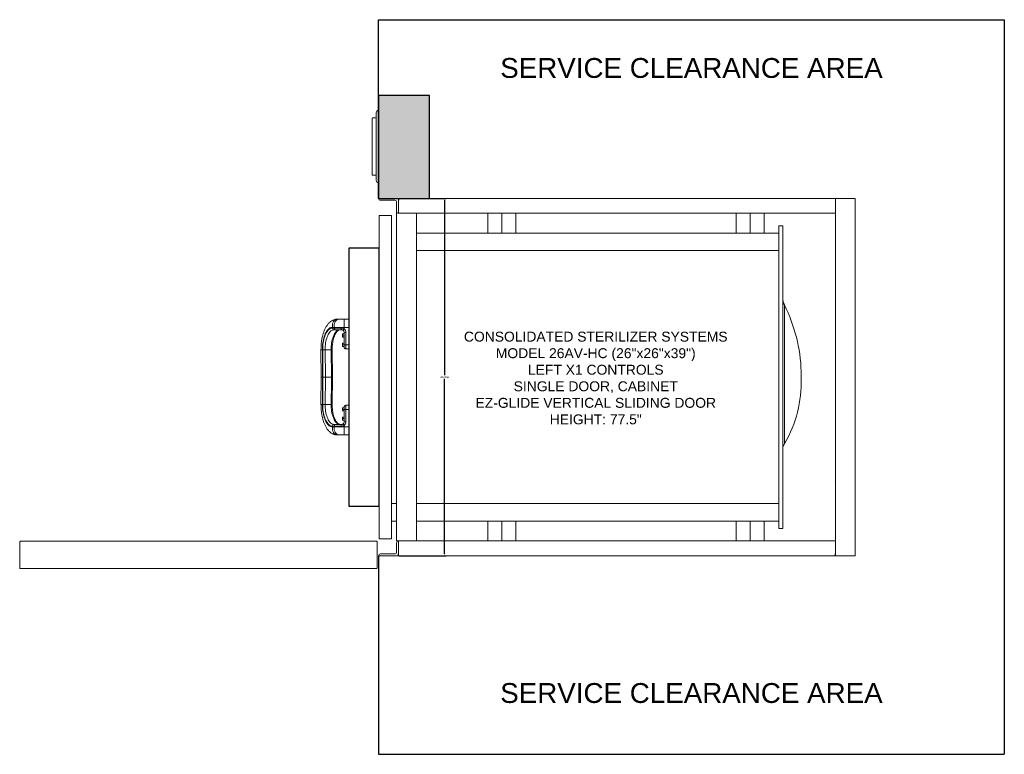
# Model space of a CAD drawing. Header units: inches. Extents: x 0 to 99.1, y 0 to 74.
import ezdxf

# ---------------------------------------------------------------- set-up
doc = ezdxf.new("R2010")
doc.units = ezdxf.units.IN
doc.header["$MEASUREMENT"] = 0
doc.linetypes.add('SOLID', pattern=[0])
doc.layers.get('DEFPOINTS').update_dxf_attribs({"lineweight": 5})
doc.layers.add('1-VESSEL', color=7, linetype='SOLID', lineweight=5)
doc.layers.add('Clearance', color=160, linetype='Continuous')
doc.layers.add('Description', color=1, linetype='Continuous')
doc.styles.get("Standard").update_dxf_attribs({"font": 'arial.ttf'})
doc.dimstyles.get("Standard").update_dxf_attribs({"dimtxt": 0.18, "dimasz": 0.18, "dimexe": 0.18, "dimexo": 0.0625, "dimgap": 0.09, "dimtad": 0, "dimtih": 1, "dimtoh": 1, "dimdec": 4, "dimzin": 0, "dimdsep": 46, "dimtxsty": 'Standard', "dimcen": 0.09, "dimadec": 0, "dimazin": 0, "dimtfac": 1, "dimtdec": 4, "dimtofl": 0, "dimtmove": 0, "dimatfit": 3, "dimfxl": 1, "dimtolj": 1, "dimtzin": 0, "dimarcsym": 0})

# ---------------------------------------------------------------- blocks, each defined once
blk = doc.blocks.new('CONTROL COLUMN - TOP')
at = {"lineweight": 0}
blk.add_hatch(color=9, dxfattribs=at).paths.add_polyline_path([(5.765, 10.375), (0.64, 10.375), (0.64, 0), (5.765, 0)])
blk.add_lwpolyline([(0.64, 10.375), (5.765, 10.375), (5.765, 0), (0.64, 0)], close=True)
for centre, start, end in [((0.64, 8.564), 90, 180), ((0.64, 1.753), 180, 270)]:
    blk.add_arc(centre, 0.236, start, end, dxfattribs=at)
at = {"layer": '1-VESSEL', "lineweight": 0}
blk.add_lwpolyline([(0.404, 2.271), (0.404, 8.045), (0.05, 8.045, 0.414214), (0, 7.995), (0, 2.321, 0.414214), (0.05, 2.271)], format="xyb", close=True, dxfattribs=at)
blk.add_lwpolyline([(0.404, 8.564), (0.404, 1.753)], dxfattribs=at)
blk = doc.blocks.new('*D2')
at = {"color": 0, "lineweight": -2, "transparency": 16777216}
for p, q in [((38.192, 56), (42.952, 56)), ((42.772, 55.82), (42.772, 38.182)), ((42.772, 20.18), (42.772, 37.818)), ((38.192, 20), (42.952, 20))]:
    blk.add_line(p, q, dxfattribs=at)
at = {"color": 0, "transparency": 16777216}
for points in [[(42.742, 55.82), (42.802, 55.82), (42.772, 56)], [(42.742, 20.18), (42.802, 20.18), (42.772, 20)]]:
    blk.add_solid(points, dxfattribs=at)
at = {"layer": 'DEFPOINTS', "color": 0, "transparency": 16777216}
for p in [(38.129, 56), (38.129, 20), (42.772, 20)]:
    blk.add_point(p, dxfattribs=at)
at = {"color": 0, "transparency": 16777216, "insert": (42.772, 38), "char_height": 0.18, "attachment_point": 5}
blk.add_mtext('\\A1;36.0000', dxfattribs=at)

msp = doc.modelspace()

# ---------------------------------------------------------------- linework, layer by layer
at = {"lineweight": 0}
msp.add_line((36.12924, 56), (36.12924, 66.40435), dxfattribs=at)
at = {"color": 7, "linetype": 'Continuous', "lineweight": 15}
for p, q in [((36.12924, 56), (38.12924, 56)), ((37.75424, 55.8125), (36.31674, 55.8125)), ((37.94174, 54.6875), (37.94174, 55.625)), ((38.12924, 56), (38.12924, 54.5)), ((82.12924, 56), (38.12924, 56)), ((82.12924, 56), (82.12924, 54.5)), ((82.12924, 56), (82.12924, 20)), ((82.12924, 56), (84.12924, 56)), ((84.12924, 56), (84.12924, 20)), ((37.94174, 21.5), (37.94174, 54.6875)), ((36.19174, 21.7215), (36.19174, 54.2785)), ((36.19174, 54.2785), (37.44174, 54.2785)), ((37.44174, 54.2785), (37.44174, 21.7215)), ((82.12924, 54.5), (38.12924, 54.5)), ((39.94174, 21.5), (39.94174, 54.5)), ((47.12924, 52.5), (47.12924, 54.5)), ((48.54346, 52.5), (48.54346, 54.5)), ((49.95767, 52.5), (49.95767, 54.5)), ((72.12924, 52.5), (72.12924, 54.5)), ((73.54346, 52.5), (73.54346, 54.5)), ((74.95767, 52.5), (74.95767, 54.5)), ((76.81674, 53.25), (76.44174, 53.25)), ((76.44174, 53.25), (76.44174, 22.75)), ((76.81674, 53.25), (76.81674, 22.75)), ((39.94174, 52.5), (76.44174, 52.5)), ((39.94174, 50.75), (76.44174, 50.75)), ((76.9866, 31.25582), (76.9866, 45.26104)), ((32.1233, 43.82677), (31.94971, 43.82677)), ((32.66369, 43.82677), (32.1233, 43.82677)), ((33.13882, 43.82677), (32.66369, 43.82677)), ((32.66369, 43.00949), (32.66369, 43.82677)), ((31.47805, 43.00949), (31.65164, 43.00949)), ((31.48201, 42.93983), (31.47805, 43.00949)), ((31.48201, 42.93983), (31.6556, 42.93983)), ((31.82233, 42.76427), (31.64874, 42.76427)), ((31.6556, 42.93983), (31.65164, 43.00949)), ((31.65164, 43.00949), (32.66369, 43.00949)), ((31.6556, 42.93983), (32.36415, 42.93983)), ((32.41369, 42.76427), (31.82233, 42.76427)), ((32.66369, 42.86136), (32.66369, 43.00949)), ((32.66369, 43.00949), (33.13882, 43.00949)), ((32.51307, 42.35108), (32.50869, 42.3435)), ((32.50869, 42.29941), (32.50869, 42.3435)), ((32.52262, 42.23665), (32.50869, 42.29941)), ((32.50869, 42.14933), (32.50869, 42.29941)), ((32.50869, 42.03742), (32.50869, 42.14933)), ((32.52262, 42.01284), (32.50869, 42.03742)), ((32.50869, 42.0315), (32.50869, 42.03742)), ((32.50869, 42.0315), (32.51307, 42.02392)), ((32.52262, 42.36216), (32.51554, 42.34966)), ((32.66369, 42.36216), (32.52262, 42.36216)), ((32.66369, 42.23665), (32.52262, 42.23665)), ((32.66369, 42.062), (32.52262, 42.062)), ((32.66369, 42.01284), (32.52262, 42.01284)), ((32.66369, 41.25509), (32.66369, 42.51427)), ((32.85119, 42.50233), (32.85119, 41.25)), ((30.47318, 40.75072), (30.33504, 40.74946)), ((30.33504, 40.74946), (30.36014, 38)), ((30.50827, 40.75104), (30.47318, 40.75072)), ((30.47318, 40.75072), (30.4983, 38)), ((30.7541, 40.75329), (30.50827, 40.75104)), ((30.53339, 38), (30.50827, 40.75104)), ((31.35849, 40.75881), (30.7541, 40.75329)), ((30.7541, 40.75329), (30.77924, 38)), ((31.46223, 40.75975), (31.35849, 40.75881)), ((31.38367, 38.00138), (31.35849, 40.75881)), ((31.48741, 38.00186), (31.46223, 40.75975)), ((32.50869, 41.328), (32.50869, 41.406)), ((32.50869, 41.172), (32.50869, 41.328)), ((32.52262, 41.25), (32.50869, 41.328)), ((32.52262, 41.094), (32.50869, 41.172)), ((32.50869, 41.094), (32.50869, 41.172)), ((32.66369, 41.406), (32.52262, 41.406)), ((32.66369, 41.25), (32.52262, 41.25)), ((32.66369, 41.094), (32.52262, 41.094)), ((32.66369, 41.02046), (32.66369, 41.25509)), ((32.85119, 41.25), (33.13882, 41.25)), ((32.85119, 41.25), (32.85119, 40.83296)), ((32.85119, 40.83296), (33.13882, 40.83296)), ((30.36014, 38), (30.33504, 35.25054)), ((30.47318, 35.24928), (30.4983, 38)), ((30.4983, 38), (30.53339, 38)), ((30.50827, 35.24896), (30.53339, 38)), ((30.69548, 38), (30.53339, 38)), ((30.77924, 38), (30.69548, 38)), ((30.77924, 38), (30.7541, 35.24671)), ((30.77924, 38), (31.08146, 38)), ((31.38367, 38.00138), (31.08146, 38)), ((31.38367, 37.99862), (31.08146, 38)), ((31.38367, 38), (31.38367, 38.00138)), ((31.38367, 37.99862), (31.38367, 38)), ((31.48741, 38), (31.38367, 38)), ((31.46223, 35.24025), (31.48741, 37.99814)), ((31.48741, 38), (31.48741, 38.00184)), ((31.48741, 37.99816), (31.48741, 38)), ((78.6815, 37.42188), (78.6815, 38.57813)), ((30.47318, 35.24928), (30.33504, 35.25054)), ((30.50827, 35.24896), (30.47318, 35.24928)), ((30.50827, 35.24896), (30.7541, 35.24671)), ((31.35849, 35.24119), (30.7541, 35.24671)), ((31.46223, 35.24025), (31.35849, 35.24119)), ((32.50869, 34.828), (32.50869, 34.906)), ((32.52262, 34.75), (32.50869, 34.828)), ((32.50869, 34.672), (32.50869, 34.828)), ((32.66369, 34.906), (32.52262, 34.906)), ((32.66369, 34.75), (32.52262, 34.75)), ((32.66369, 34.74491), (32.66369, 34.97954)), ((32.66369, 33.48573), (32.66369, 34.74491)), ((33.13882, 35.16704), (32.85119, 35.16704)), ((32.85119, 35.16704), (32.85119, 34.75)), ((32.85119, 34.75), (32.85119, 33.49767)), ((32.85119, 34.75), (33.13882, 34.75)), ((32.52262, 34.594), (32.50869, 34.672)), ((32.50869, 34.594), (32.50869, 34.672)), ((32.50869, 33.8905), (32.50869, 33.9685)), ((32.52262, 33.8125), (32.50869, 33.8905)), ((32.50869, 33.7345), (32.50869, 33.8905)), ((32.52262, 33.6565), (32.50869, 33.7345)), ((32.50869, 33.6565), (32.50869, 33.7345)), ((32.66369, 34.594), (32.52262, 34.594)), ((32.66369, 33.9685), (32.52262, 33.9685)), ((32.66369, 33.8125), (32.52262, 33.8125)), ((31.48201, 33.06017), (31.47805, 32.99051)), ((31.47805, 32.99051), (31.65164, 32.99051)), ((31.6556, 33.06017), (31.48201, 33.06017)), ((31.64874, 33.23573), (31.82233, 33.23573)), ((31.6556, 33.06017), (31.65164, 32.99051)), ((31.65164, 32.99051), (32.66369, 32.99051)), ((32.36415, 33.06017), (31.6556, 33.06017)), ((31.82233, 33.23573), (32.41369, 33.23573)), ((32.66369, 33.6565), (32.52262, 33.6565)), ((32.66369, 33.13864), (32.66369, 32.99051)), ((32.66369, 32.99051), (32.66369, 32.17323)), ((32.66369, 32.99051), (33.13882, 32.99051)), ((31.94971, 32.17323), (32.1233, 32.17323)), ((32.1233, 32.17323), (32.66369, 32.17323)), ((32.66369, 32.17323), (33.13882, 32.17323)), ((82.09738, 27.46814), (82.12924, 27.5)), ((37.44174, 25.25), (37.94174, 25.25)), ((39.94174, 25.25), (76.44174, 25.25)), ((37.44174, 23.5), (37.94174, 23.5)), ((39.94174, 23.5), (76.44174, 23.5)), ((47.12924, 21.5), (47.12924, 23.5)), ((48.54346, 21.5), (48.54346, 23.5)), ((49.95767, 21.5), (49.95767, 23.5)), ((72.12924, 23.5), (72.12924, 21.5)), ((73.54346, 23.5), (73.54346, 21.5)), ((74.95767, 23.5), (74.95767, 21.5)), ((76.81674, 22.75), (76.44174, 22.75)), ((0, 18.81596), (0, 21.36596)), ((0.12784, 21.46596), (0.1, 21.46596)), ((35.87216, 21.46596), (0.12784, 21.46596)), ((35.9, 21.46596), (35.87216, 21.46596)), ((36, 18.81596), (36, 21.36596)), ((36.19174, 21.7215), (37.44174, 21.7215)), ((39.94174, 21.5), (37.94174, 21.5)), ((37.94174, 21.3125), (37.94174, 20.375)), ((38.05632, 21.48524), (38.05121, 21.5)), ((38.12924, 20), (38.12924, 21.5)), ((38.12924, 21.5), (82.12924, 21.5)), ((43.16674, 21.5), (43.16674, 21.50025)), ((43.16674, 21.50025), (44.10474, 21.50025)), ((44.11474, 21.50566), (44.11474, 21.5)), ((82.12924, 20), (82.12924, 21.5)), ((36.12924, 20), (38.12924, 20)), ((37.75424, 20.1875), (36.31674, 20.1875)), ((38.12924, 20), (82.12924, 20)), ((82.12924, 20), (84.12924, 20)), ((35.9, 18.71596), (0.1, 18.71596))]:
    msp.add_line(p, q, dxfattribs=at)
at = {"color": 7, "linetype": 'Continuous'}
for p, q in [((38.12924, 56), (39.94174, 56)), ((38.12924, 56), (38.12924, 55.8125)), ((38.12924, 20), (38.12924, 20.1875)), ((38.12924, 20), (38.12924, 20.1875)), ((82.12924, 20), (82.12924, 20.1875))]:
    msp.add_line(p, q, dxfattribs=at)
msp.add_lwpolyline([(36.19174, 51), (33.13882, 51), (33.13882, 25), (36.19174, 25)], close=True)
at = {"color": 7, "linetype": 'Continuous', "lineweight": 15, "flags": 128}
for points in [[(31.47805, 43.00949), (31.39776, 43.00252), (31.31807, 42.98165), (31.23948, 42.94701), (31.16246, 42.89881), (31.0875, 42.83736), (31.01507, 42.76304), (30.9456, 42.6763), (30.87953, 42.57769), (30.81728, 42.46781), (30.75922, 42.34734), (30.70572, 42.21704), (30.6571, 42.0777), (30.61368, 41.9302), (30.57571, 41.77545), (30.54344, 41.6144), (30.51706, 41.44806), (30.49673, 41.27746), (30.48259, 41.10365), (30.47473, 40.9277), (30.47318, 40.75072)], [(30.50827, 40.75104), (30.51002, 40.93155), (30.51855, 41.11088), (30.53381, 41.2878), (30.55569, 41.46109), (30.58404, 41.62957), (30.61866, 41.79208), (30.65932, 41.94751), (30.70574, 42.09478), (30.75759, 42.23288), (30.81453, 42.36087), (30.87616, 42.47787), (30.94207, 42.58307), (31.01178, 42.67575), (31.08484, 42.75528), (31.16073, 42.8211), (31.23893, 42.87278), (31.31892, 42.90994), (31.40013, 42.93234), (31.48201, 42.93983)], [(31.64874, 42.76427), (31.56934, 42.75661), (31.49066, 42.73369), (31.4133, 42.69567), (31.33786, 42.64286), (31.2649, 42.57566), (31.19499, 42.49458), (31.12866, 42.40024), (31.06643, 42.29336), (31.00876, 42.17476), (30.9561, 42.04535), (30.90884, 41.90612), (30.86736, 41.75813), (30.83197, 41.60252), (30.80294, 41.44048), (30.78049, 41.27324), (30.7648, 41.10208), (30.75598, 40.92832), (30.7541, 40.75329)], [(31.35849, 40.75881), (31.36037, 40.93336), (31.36916, 41.10664), (31.38482, 41.27733), (31.4072, 41.44411), (31.43615, 41.60571), (31.47145, 41.76089), (31.51281, 41.90848), (31.55994, 42.04733), (31.61246, 42.17638), (31.66997, 42.29465), (31.73203, 42.40124), (31.79818, 42.49532), (31.86789, 42.57618), (31.94065, 42.6432), (32.01589, 42.69586), (32.09304, 42.73377), (32.1715, 42.75663), (32.25068, 42.76427)], [(32.41369, 42.76427), (32.40439, 42.76759), (32.39543, 42.77742), (32.38711, 42.79343), (32.37973, 42.81503), (32.37355, 42.84148), (32.36879, 42.87182), (32.36562, 42.905), (32.36415, 42.93983)], [(31.35849, 35.24119), (31.36192, 35.61618), (31.37561, 37.11612), (31.37898, 37.48471), (31.38367, 37.99862)], [(31.47805, 32.99051), (31.39776, 32.99749), (31.31807, 33.01835), (31.23948, 33.05299), (31.16246, 33.10119), (31.0875, 33.16264), (31.01507, 33.23696), (30.9456, 33.3237), (30.87953, 33.42231), (30.81728, 33.53219), (30.75922, 33.65266), (30.70572, 33.78296), (30.6571, 33.9223), (30.61368, 34.0698), (30.57571, 34.22455), (30.54344, 34.3856), (30.51706, 34.55194), (30.49673, 34.72254), (30.48259, 34.89636), (30.47473, 35.0723), (30.47318, 35.24928)], [(31.48201, 33.06017), (31.40013, 33.06766), (31.31892, 33.09006), (31.23893, 33.12722), (31.16073, 33.1789), (31.08484, 33.24472), (31.01178, 33.32425), (30.94207, 33.41693), (30.87616, 33.52213), (30.81453, 33.63913), (30.75759, 33.76712), (30.70574, 33.90522), (30.65932, 34.05249), (30.61866, 34.20792), (30.58404, 34.37043), (30.55569, 34.53891), (30.53381, 34.7122), (30.51855, 34.88912), (30.51002, 35.06845), (30.50827, 35.24896)], [(30.7541, 35.24671), (30.75598, 35.07168), (30.7648, 34.89792), (30.78049, 34.72676), (30.80294, 34.55952), (30.83197, 34.39748), (30.86736, 34.24187), (30.90884, 34.09388), (30.9561, 33.95465), (31.00876, 33.82524), (31.06643, 33.70664), (31.12866, 33.59976), (31.19499, 33.50542), (31.2649, 33.42434), (31.33786, 33.35714), (31.4133, 33.30433), (31.49066, 33.26631), (31.56934, 33.24339), (31.64874, 33.23573)], [(32.25068, 33.23573), (32.1715, 33.24337), (32.09304, 33.26623), (32.01589, 33.30414), (31.94065, 33.3568), (31.86789, 33.42382), (31.79818, 33.50468), (31.73203, 33.59876), (31.66997, 33.70535), (31.61246, 33.82362), (31.55994, 33.95268), (31.51281, 34.09152), (31.47145, 34.23911), (31.43615, 34.39429), (31.4072, 34.55589), (31.38482, 34.72267), (31.36916, 34.89336), (31.36037, 35.06664), (31.35849, 35.24119)], [(32.36415, 33.06017), (32.36562, 33.095), (32.36879, 33.12818), (32.37355, 33.15853), (32.37973, 33.18497), (32.38711, 33.20657), (32.39543, 33.22258), (32.40439, 33.23241), (32.41369, 33.23573)], [(38.09578, 21.49699), (38.09557, 21.49804), (38.09517, 21.5)]]:
    msp.add_lwpolyline(points, dxfattribs=at)
at = {"color": 7, "linetype": 'Continuous', "lineweight": 15}
for centre, radius, start, end in [((36.31674, 56), 0.1875, 180, 270), ((37.75424, 55.625), 0.1875, 0, 90), ((38.12924, 54.6875), 0.1875, 180, 270), ((78.44174, 45.98436), 1.625, 180, 206.4310869), ((62.37924, 38), 16.3125, 2.0310229, 26.4310869), ((31.65866, 42.94064), 0.17665, 180.2632783, 266.780957), ((31.83225, 42.94064), 0.17665, 180.2632863, 266.7807477), ((31.65338, 43.51265), 1.20204, 318.7084074, 327.1924325), ((32.41369, 42.51427), 0.25, 0, 55.1500954), ((32.41369, 42.50233), 0.4375, 0, 55.1500954), ((32.8045, 43.24709), 0.74622, 259.1229787, 273.586996), ((32.85119, 41.02046), 0.1875, 180, 270), ((66.42442, 37.47506), 12.25719, 327.979173, 359.7513702), ((32.85119, 34.97954), 0.1875, 90, 180), ((31.65866, 33.05936), 0.17665, 93.219043, 179.7367217), ((31.83225, 33.05936), 0.17665, 93.2192523, 179.7367137), ((32.41369, 33.48573), 0.25, 304.8499046, 0), ((31.65338, 32.48735), 1.20204, 32.8075675, 41.2915926), ((32.8045, 32.75291), 0.74622, 86.413004, 100.8770213), ((32.41369, 33.49767), 0.4375, 304.8499046, 0), ((38.12924, 21.3125), 0.1875, 90, 180), ((36.31674, 20), 0.1875, 90, 180), ((37.75424, 20.375), 0.1875, 270, 0)]:
    msp.add_arc(centre, radius, start, end, dxfattribs=at)
for centre, start_param, end_param in [((31.94971, 43.07677), 0.00052671, 1.66063095), ((32.1233, 43.07677), 0, 1.66063095), ((31.94971, 32.92323), 1.4809617, 3.14106594), ((32.1233, 32.92323), 1.4809617, 3.14159265)]:
    msp.add_ellipse(centre, major_axis=(0, 0.75), ratio=0.63142195, start_param=start_param, end_param=end_param, dxfattribs=at)
for points, knots in [([(31.94968, 43.82523), (31.93129, 43.82551), (31.87687, 43.82633), (31.78627, 43.81408), (31.67836, 43.78911), (31.57075, 43.75038), (31.46377, 43.69833), (31.35775, 43.63224), (31.25691, 43.55455), (31.16178, 43.46679), (31.07283, 43.37073), (30.98757, 43.26399), (30.90654, 43.14718), (30.8302, 43.02105), (30.75892, 42.88644), (30.69299, 42.74428), (30.63259, 42.59548), (30.57783, 42.4409), (30.52874, 42.28137), (30.4853, 42.11766), (30.44752, 41.9506), (30.41538, 41.78119), (30.38887, 41.61083), (30.36804, 41.44209), (30.35286, 41.2795), (30.34347, 41.13729), (30.33795, 41.01039), (30.33472, 40.88601), (30.33492, 40.79782), (30.33504, 40.74946)], [0, 0, 0, 0, 0.018532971, 0.054838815, 0.091637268, 0.129163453, 0.16766059, 0.207362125, 0.248476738, 0.286673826, 0.325676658, 0.365388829, 0.405669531, 0.446352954, 0.487270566, 0.52827235, 0.569220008, 0.610011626, 0.650592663, 0.690917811, 0.730939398, 0.770585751, 0.809719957, 0.848034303, 0.88469906, 0.918314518, 0.942185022, 0.968298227, 1, 1, 1, 1]), ([(31.46223, 40.75975), (31.46213, 40.78752), (31.46183, 40.86829), (31.4655, 41.0018), (31.47503, 41.15898), (31.48999, 41.31365), (31.51016, 41.46479), (31.5354, 41.61139), (31.56546, 41.7525), (31.60009, 41.88717), (31.63895, 42.0145), (31.68165, 42.13365), (31.72773, 42.24382), (31.77668, 42.3443), (31.82791, 42.43447), (31.88075, 42.51385), (31.9345, 42.58209), (31.98838, 42.63905), (32.04166, 42.68478), (32.09372, 42.71973), (32.1444, 42.74435), (32.19679, 42.76098), (32.23154, 42.7631), (32.25068, 42.76427)], [0, 0, 0, 0, 0.02554993, 0.07431535, 0.12306845, 0.1717807, 0.22043199, 0.26900101, 0.31746479, 0.36579859, 0.41397559, 0.46196881, 0.50975053, 0.5572978, 0.60459712, 0.65165485, 0.69851772, 0.74529995, 0.79215215, 0.83942127, 0.88773734, 0.93816139, 1, 1, 1, 1]), ([(32.36415, 42.93983), (32.41645, 42.9367), (32.52015, 42.93051), (32.61612, 42.88428), (32.66369, 42.86136)], [0, 0, 0, 0, 0.50439316, 1, 1, 1, 1]), ([(32.55655, 42.71943), (32.55636, 42.71956), (32.53538, 42.73415), (32.48685, 42.75839), (32.43834, 42.76229), (32.41369, 42.76427)], [0, 0, 0, 0, 0.00430862, 0.49393572, 1, 1, 1, 1]), ([(32.50869, 42.29941), (32.5087, 42.30089), (32.5089, 42.32209), (32.51601, 42.34285), (32.52262, 42.36216)], [0, 0, 0, 0, 0.07018251, 1, 1, 1, 1]), ([(32.50869, 42.14933), (32.51025, 42.17128), (32.51235, 42.20086), (32.52052, 42.22932), (32.52262, 42.23665)], [0, 0, 0, 0, 0.74244934, 1, 1, 1, 1]), ([(32.52262, 42.062), (32.51715, 42.08305), (32.50967, 42.11183), (32.5089, 42.14139), (32.50869, 42.14933)], [0, 0, 0, 0, 0.7313689, 1, 1, 1, 1]), ([(32.50869, 42.03742), (32.5087, 42.038), (32.5089, 42.0463), (32.51601, 42.05444), (32.52262, 42.062)], [0, 0, 0, 0, 0.07018099, 1, 1, 1, 1]), ([(32.50869, 41.328), (32.5087, 41.32985), (32.5089, 41.35619), (32.51601, 41.382), (32.52262, 41.406)], [0, 0, 0, 0, 0.07017783, 1, 1, 1, 1]), ([(32.52262, 41.406), (32.51715, 41.406), (32.50967, 41.406), (32.5089, 41.406), (32.50869, 41.406)], [0, 0, 0, 0, 0.73136669, 1, 1, 1, 1]), ([(32.50869, 41.172), (32.5087, 41.17385), (32.5089, 41.20019), (32.51601, 41.226), (32.52262, 41.25)], [0, 0, 0, 0, 0.07018659, 1, 1, 1, 1]), ([(32.50869, 41.094), (32.5089, 41.094), (32.50967, 41.094), (32.51715, 41.094), (32.52262, 41.094)], [0, 0, 0, 0, 0.26863331, 1, 1, 1, 1]), ([(32.66369, 41.25509), (32.66369, 41.25508), (32.66374, 41.25479), (32.66781, 41.25399), (32.6892, 41.25261), (32.73186, 41.25121), (32.78796, 41.2502), (32.83011, 41.25007), (32.85119, 41.25)], [0, 0, 0, 0, 0.00632087, 0.14172655, 0.35639101, 0.57095429, 0.78547637, 1, 1, 1, 1]), ([(30.36302, 38), (30.36233, 38), (30.35997, 38), (30.38155, 38), (30.42447, 38), (30.4735, 38), (30.4983, 38)], [0, 0, 0, 0, 0.11314151, 0.38728978, 0.69005948, 1, 1, 1, 1]), ([(31.48526, 38.00184), (31.48589, 38.00185), (31.48874, 38.00186), (31.47225, 38.00178), (31.43774, 38.00163), (31.40169, 38.00146), (31.38367, 38.00138)], [0, 0, 0, 0, 0.08607111, 0.39071336, 0.69535718, 1, 1, 1, 1]), ([(31.48526, 37.99816), (31.48589, 37.99815), (31.48874, 37.99814), (31.47225, 37.99822), (31.43774, 37.99837), (31.40169, 37.99854), (31.38367, 37.99862)], [0, 0, 0, 0, 0.08607111, 0.39071336, 0.69535718, 1, 1, 1, 1]), ([(30.33504, 35.25054), (30.33502, 35.18446), (30.335, 35.09138), (30.33931, 34.95396), (30.34495, 34.83646), (30.35491, 34.69709), (30.36888, 34.5518), (30.3874, 34.40116), (30.41065, 34.24773), (30.4388, 34.09318), (30.47197, 33.93884), (30.51025, 33.78584), (30.55369, 33.63515), (30.60237, 33.4876), (30.65632, 33.34401), (30.71559, 33.20515), (30.78016, 33.07181), (30.84999, 32.94482), (30.92494, 32.82503), (31.00482, 32.71327), (31.08937, 32.61035), (31.17822, 32.51703), (31.27095, 32.43396), (31.3671, 32.36168), (31.4662, 32.30059), (31.56778, 32.25106), (31.67141, 32.21313), (31.7767, 32.18766), (31.86974, 32.17428), (31.92752, 32.17457), (31.94967, 32.17469)], [0, 0, 0, 0, 0.04331456, 0.06100507, 0.09033754, 0.12078077, 0.15342734, 0.18748435, 0.22264287, 0.25866112, 0.29537337, 0.33266109, 0.37043673, 0.40863153, 0.4471857, 0.48604049, 0.52512867, 0.56434215, 0.60357657, 0.64271063, 0.68161601, 0.72017126, 0.75827889, 0.79587974, 0.83296398, 0.86957364, 0.9057998, 0.9417777, 0.9776792, 1, 1, 1, 1]), ([(32.25068, 33.23573), (32.24303, 33.23593), (32.21862, 33.23658), (32.17827, 33.24418), (32.12811, 33.26252), (32.07642, 33.29079), (32.02275, 33.33012), (31.96741, 33.38174), (31.91272, 33.44409), (31.85903, 33.51722), (31.80681, 33.60098), (31.75662, 33.69506), (31.70899, 33.799), (31.66441, 33.91225), (31.62336, 34.03412), (31.58625, 34.16385), (31.55345, 34.30061), (31.52527, 34.44351), (31.50197, 34.59159), (31.48377, 34.7439), (31.47083, 34.89943), (31.46343, 35.05443), (31.46173, 35.16839), (31.46215, 35.22943), (31.46223, 35.24025)], [0, 0, 0, 0, 0.024714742, 0.078834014, 0.128410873, 0.17530473, 0.225094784, 0.273197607, 0.320523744, 0.367604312, 0.414679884, 0.461879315, 0.509277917, 0.556899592, 0.604739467, 0.652779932, 0.700996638, 0.749363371, 0.797854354, 0.846445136, 0.895112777, 0.943835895, 0.990047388, 1, 1, 1, 1]), ([(32.50869, 34.828), (32.5087, 34.82985), (32.5089, 34.85619), (32.51601, 34.882), (32.52262, 34.906)], [0, 0, 0, 0, 0.07018061, 1, 1, 1, 1]), ([(32.52262, 34.906), (32.51715, 34.906), (32.50967, 34.906), (32.5089, 34.906), (32.50869, 34.906)], [0, 0, 0, 0, 0.73136669, 1, 1, 1, 1]), ([(32.50869, 34.672), (32.5087, 34.67385), (32.5089, 34.70019), (32.51601, 34.726), (32.52262, 34.75)], [0, 0, 0, 0, 0.070186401, 1, 1, 1, 1]), ([(32.85119, 34.75), (32.83011, 34.74993), (32.78796, 34.7498), (32.73186, 34.74879), (32.6892, 34.74739), (32.66781, 34.74601), (32.66374, 34.74521), (32.66369, 34.74492), (32.66369, 34.74491)], [0, 0, 0, 0, 0.21452363, 0.42904571, 0.64360899, 0.85827345, 0.99367913, 1, 1, 1, 1]), ([(32.50869, 34.594), (32.5089, 34.594), (32.50967, 34.594), (32.51715, 34.594), (32.52262, 34.594)], [0, 0, 0, 0, 0.26863331, 1, 1, 1, 1]), ([(32.50869, 33.8905), (32.5087, 33.89235), (32.5089, 33.91869), (32.51601, 33.9445), (32.52262, 33.9685)], [0, 0, 0, 0, 0.07018061, 1, 1, 1, 1]), ([(32.52262, 33.9685), (32.51715, 33.9685), (32.50967, 33.9685), (32.5089, 33.9685), (32.50869, 33.9685)], [0, 0, 0, 0, 0.73136669, 1, 1, 1, 1]), ([(32.50869, 33.7345), (32.5087, 33.73635), (32.5089, 33.76269), (32.51601, 33.7885), (32.52262, 33.8125)], [0, 0, 0, 0, 0.07018659, 1, 1, 1, 1]), ([(32.66369, 33.13864), (32.66331, 33.13842), (32.61827, 33.11231), (32.5186, 33.07088), (32.41608, 33.06377), (32.36415, 33.06017)], [0, 0, 0, 0, 0.00422788, 0.49563212, 1, 1, 1, 1]), ([(32.41369, 33.23573), (32.4386, 33.23749), (32.48783, 33.24096), (32.53383, 33.26747), (32.55655, 33.28057)], [0, 0, 0, 0, 0.50610439, 1, 1, 1, 1]), ([(32.50869, 33.6565), (32.5089, 33.6565), (32.50967, 33.6565), (32.51715, 33.6565), (32.52262, 33.6565)], [0, 0, 0, 0, 0.26863331, 1, 1, 1, 1]), ([(0.1, 21.46596), (0.0882, 21.46474), (0.0646, 21.4623), (0.03355, 21.44336), (0.01089, 21.41572), (0.00103, 21.38798), (0.00024, 21.3711), (0, 21.36596)], [0, 0, 0, 0, 0.22534061, 0.45072294, 0.67610373, 0.90148602, 1, 1, 1, 1]), ([(36, 21.36596), (35.99878, 21.37776), (35.99634, 21.40136), (35.9774, 21.43241), (35.94976, 21.45507), (35.92202, 21.46493), (35.90513, 21.46572), (35.9, 21.46596)], [0, 0, 0, 0, 0.225342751, 0.450726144, 0.676106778, 0.901485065, 1, 1, 1, 1]), ([(0, 18.81596), (0.0015, 18.80286), (0.00451, 18.77665), (0.02763, 18.74359), (0.06069, 18.72047), (0.08689, 18.71746), (0.1, 18.71596)], [0, 0, 0, 0, 0.25000089, 0.49999581, 0.74999586, 1, 1, 1, 1]), ([(35.9, 18.71596), (35.9131, 18.71746), (35.93931, 18.72047), (35.97236, 18.74359), (35.99549, 18.77665), (35.99849, 18.80286), (36, 18.81596)], [0, 0, 0, 0, 0.24999653, 0.50000231, 0.75000094, 1, 1, 1, 1])]:
    msp.add_open_spline(points, degree=3, knots=knots, dxfattribs=at)
at = {"layer": 'Clearance'}
for p, q in [((36.12924, 56), (36.12924, 74)), ((36.12924, 74), (99.12924, 74)), ((99.12924, 74), (99.12924, 0)), ((36.12924, 20), (36.12924, 0)), ((36.12924, 0), (99.12924, 0))]:
    msp.add_line(p, q, dxfattribs=at)

# ---------------------------------------------------------------- block references
at = {"xscale": -1, "rotation": 180}
msp.add_blockref('CONTROL COLUMN - TOP', (35.48905, 66.375), dxfattribs=at)

# ---------------------------------------------------------------- texts
at = {"layer": 'Clearance', "char_height": 2, "width": 63, "attachment_point": 2}
for insert in [(67.62924, 70.13641), (67.62924, 7.17544)]:
    msp.add_mtext('SERVICE CLEARANCE AREA', dxfattribs=dict(at, insert=insert))
at = {"layer": 'Description', "insert": (57.99724, 37.89875), "char_height": 1, "width": 38.4341626, "attachment_point": 5}
msp.add_mtext('CONSOLIDATED STERILIZER SYSTEMS\\PMODEL 26AV-HC (26"x26"x39")\\PLEFT X1 CONTROLS\\PSINGLE DOOR, CABINET\\PEZ-GLIDE VERTICAL SLIDING DOOR\\PHEIGHT: 77.5"', dxfattribs=at)

# ---------------------------------------------------------------- dimensions: what is measured, and where the dimension line sits
dim = msp.add_linear_dim(base=(42.77249, 20), p1=(38.12924, 56), p2=(38.12924, 20), angle=90, dimstyle='Standard')
dim.commit()
dim.dimension.update_dxf_attribs({"geometry": '*D2', "text_midpoint": (42.77249, 38)})

doc.saveas('drawing.dxf')
